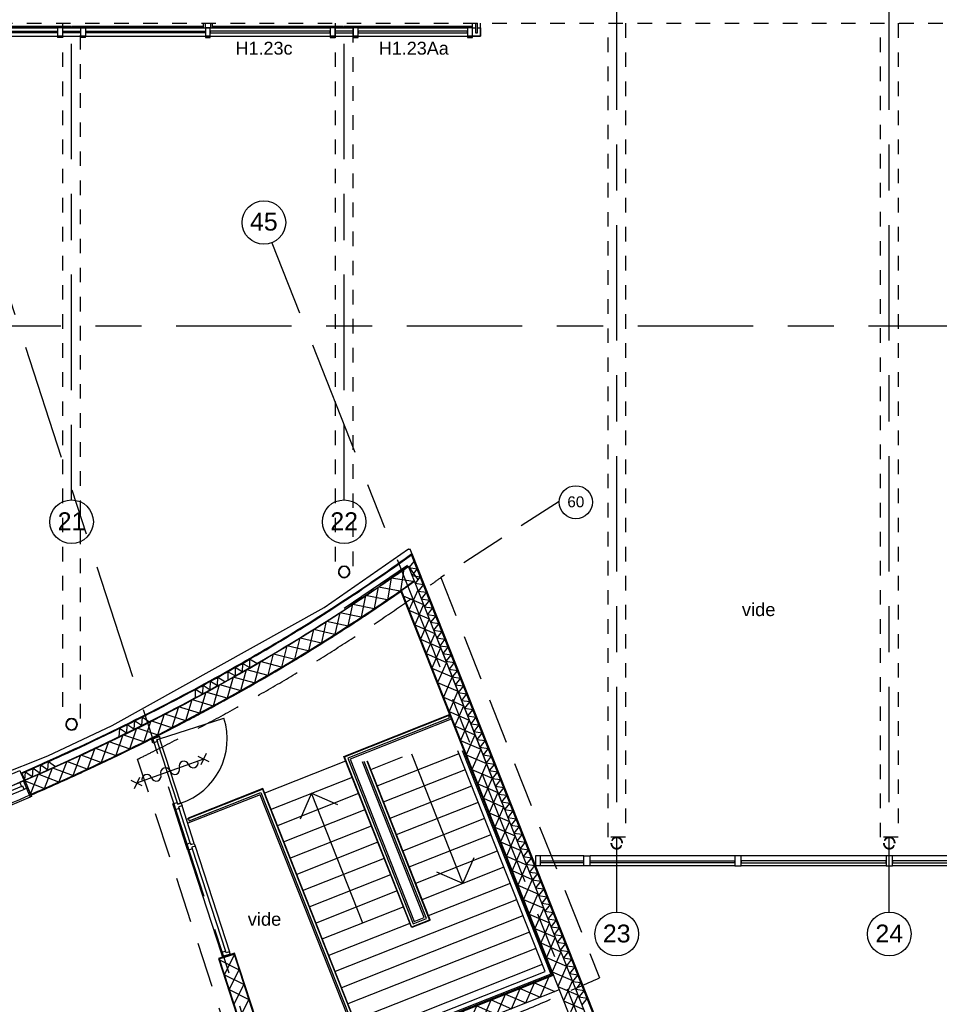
# Model space of a CAD drawing. Header units: millimetres. Extents: x -5940 to 121280, y -35718 to 26615.
# Tile 31 of 52: x 74286 to 86938, y -13593 to -50. Entities that reach past the tile are written whole.
import ezdxf

# ---------------------------------------------------------------- set-up
doc = ezdxf.new("R2010")
doc.units = ezdxf.units.MM
doc.header["$LTSCALE"] = 100
for name, pattern in [('Center', [31.75, 6.35, -4.7625, 15.875, -4.7625]), ('Hidden', [4, 2, -2]), ('IMPORT-B0701', [9.375, 6.25, -3.125]), ('IMPORT-B0701 _3_', [93.75, 62.5, -31.25])]:
    doc.linetypes.add(name, pattern=pattern)
for name, color, linetype in [('AL18----_BRANDSCHEIDING', 1, 'Continuous'), ('AL21----_BUITENWAND', 3, 'Continuous'), ('AL22----_BINNENWAND', 2, 'Continuous'), ('AL24----_TRAPPEN', 1, 'Continuous'), ('AL28----_CONSTRUCTIES', 4, 'Continuous'), ('AL31----_BUITENKOZIJN', 1, 'Continuous'), ('AL32----_BINNENKOZIJN', 1, 'Continuous'), ('AL32----_BINNENKOZIJN_MERKCODE', 1, 'Continuous'), ('BL$7----_DOORSNEDE', 8, 'Continuous'), ('BL$7----_STRAMIEN', 8, 'Continuous'), ('BL$8----_ALGEMENE TEKST', 2, 'Continuous')]:
    doc.layers.add(name, color=color, linetype=linetype)
doc.styles.add('Arial', font='arial.ttf', dxfattribs={"height": 150})
doc.styles.add('Arial_2', font='arial.ttf', dxfattribs={"height": 245.883234})
doc.styles.add('Arial_3', font='arial.ttf', dxfattribs={"height": 177.035928})
doc.styles.get("Standard").update_dxf_attribs({"font": 'arial.ttf'})

# ---------------------------------------------------------------- blocks, each defined once
blk = doc.blocks.new('Rectangular Mullion - 31_CWM_067x139-9016165-_--_101 1e verdieping')
at = {"color": 0, "linetype": 'ByBlock', "lineweight": -2}
for p, q in [((-67, 0), (-2, 0)), ((-67, 0), (-67, -139)), ((0, -139), (0, -4)), ((-67, -139), (0, -139))]:
    blk.add_line(p, q, dxfattribs=at)
blk = doc.blocks.new('System Panel - 31_CWP_glas_2-9339431-_--_101 1e verdieping')
at = {"color": 0, "linetype": 'ByBlock', "lineweight": -2}
for p, q in [((-298, 69), (298, 69)), ((-298, 45), (-298, 69)), ((298, 45), (-298, 45)), ((298, 45), (298, 69))]:
    blk.add_line(p, q, dxfattribs=at)
blk = doc.blocks.new('Rectangular Mullion - 31_CWM_067x139-9339429-_--_101 1e verdieping')
at = {"color": 0, "linetype": 'ByBlock', "lineweight": -2}
for p, q in [((85200, 20163), (84605, 20163)), ((85200, 20024), (84605, 20024))]:
    blk.add_line(p, q, dxfattribs=at)
blk = doc.blocks.new('System Panel - 31_CWP_glas_2-9339405-_--_101 1e verdieping')
at = {"color": 0, "linetype": 'ByBlock', "lineweight": -2}
for p, q in [((996, 69), (-996, 69)), ((-996, 69), (-996, 45)), ((-996, 45), (996, 45)), ((996, 45), (996, 69))]:
    blk.add_line(p, q, dxfattribs=at)
blk = doc.blocks.new('Rectangular Mullion - 31_CWM_067x139-9339403-_--_101 1e verdieping')
at = {"color": 0, "linetype": 'ByBlock', "lineweight": -2}
for p, q in [((91440, 20163), (89448, 20163)), ((91440, 20024), (89448, 20024))]:
    blk.add_line(p, q, dxfattribs=at)
blk = doc.blocks.new('Rectangular Mullion - 31_CWM_088x139-9016162-_--_101 1e verdieping')
at = {"color": 0, "linetype": 'ByBlock', "lineweight": -2}
for p, q in [((-44, 0), (44, 0)), ((-44, -139), (-44, 0)), ((44, 0), (44, -139)), ((44, -139), (-44, -139))]:
    blk.add_line(p, q, dxfattribs=at)
blk = doc.blocks.new('System Panel - 31_CWP_glas_2-8988441-_--_101 1e verdieping')
at = {"color": 0, "linetype": 'ByBlock', "lineweight": -2}
for p, q in [((752.5, -45), (-752.5, -45)), ((-752.5, -45), (-752.5, -69)), ((-752.5, -69), (752.5, -69)), ((752.5, -69), (752.5, -45))]:
    blk.add_line(p, q, dxfattribs=at)
blk = doc.blocks.new('Rectangular Mullion - 32-67x114-8557153-_--_101 1e verdieping')
at = {"color": 0, "linetype": 'ByBlock', "lineweight": -2}
for p, q in [((82096, 31553), (83601, 31553)), ((82096, 31439), (83601, 31439))]:
    blk.add_line(p, q, dxfattribs=at)
blk = doc.blocks.new('System Panel - 31_CWP_glas_2-V80-_--_101 1e verdieping')
at = {"color": 0, "linetype": 'ByBlock', "lineweight": -2}
for p, q in [((-996, 69), (996, 69)), ((-996, 45), (-996, 69)), ((996, 45), (-996, 45)), ((996, 45), (996, 69))]:
    blk.add_line(p, q, dxfattribs=at)
blk = doc.blocks.new('Rectangular Mullion - 31_CWM_088x139-V81-_--_101 1e verdieping')
at = {"color": 0, "linetype": 'ByBlock', "lineweight": -2}
for p, q in [((44, 0), (-44, 0)), ((-44, 0), (-44, -139)), ((44, 0), (44, -139)), ((-44, -139), (44, -139))]:
    blk.add_line(p, q, dxfattribs=at)
blk = doc.blocks.new('NLRS_28_SC_TLB_kolom vierkant hout_generiek_ISR - 32-lat-8668969-_--_101 1e verdieping')
at = {"linetype": 'ByBlock', "lineweight": -2}
blk.add_hatch(color=0, dxfattribs=at).paths.add_polyline_path([(11, 34), (-11, 34), (-11, -34), (11, -34)], flags=0)
at = {"color": 0, "linetype": 'ByBlock', "lineweight": -2}
for p, q in [((11, 34), (-11, 34)), ((-11, 34), (-11, -34)), ((11, -34), (11, 34)), ((-11, -34), (11, -34))]:
    blk.add_line(p, q, dxfattribs=at)
blk = doc.blocks.new('System Panel - 31_CWP_glas_2-V175-_--_101 1e verdieping')
at = {"color": 0, "linetype": 'ByBlock', "lineweight": -2}
for p, q in [((125, -45), (-125, -45)), ((-125, -45), (-125, -69)), ((-125, -69), (125, -69)), ((125, -69), (125, -45))]:
    blk.add_line(p, q, dxfattribs=at)
blk = doc.blocks.new('Rectangular Mullion - 32-67x114-8557676-_--_101 1e verdieping')
at = {"color": 0, "linetype": 'ByBlock', "lineweight": -2}
for p, q in [((33029, 31553), (33279, 31553)), ((33029, 31439), (33279, 31439))]:
    blk.add_line(p, q, dxfattribs=at)
blk = doc.blocks.new('System Panel - 31_CWP_glas_2-8985962-_--_101 1e verdieping')
at = {"color": 0, "linetype": 'ByBlock', "lineweight": -2}
for p, q in [((-125, -45), (125, -45)), ((-125, -69), (-125, -45)), ((125, -69), (-125, -69)), ((125, -69), (125, -45))]:
    blk.add_line(p, q, dxfattribs=at)
blk = doc.blocks.new('System Panel - 31_CWP_glas_2-9370757-_--_101 1e verdieping')
at = {"color": 0, "linetype": 'ByBlock', "lineweight": -2}
for p, q in [((-824.75, -45), (824.75, -45)), ((-824.75, -69), (-824.75, -45)), ((824.75, -69), (-824.75, -69)), ((824.75, -69), (824.75, -45))]:
    blk.add_line(p, q, dxfattribs=at)
blk = doc.blocks.new('Rectangular Mullion - 32-67x114-8557075-_--_101 1e verdieping')
at = {"color": 0, "linetype": 'ByBlock', "lineweight": -2}
for p, q in [((38813, 31553), (40462, 31553)), ((38813, 31439), (40462, 31439))]:
    blk.add_line(p, q, dxfattribs=at)
blk = doc.blocks.new('Rectangular Mullion - 32-67x114-9370759-_--_101 1e verdieping')
at = {"color": 0, "linetype": 'ByBlock', "lineweight": -2}
for p, q in [((0, 114), (-67, 114)), ((-67, 114), (-67, 0)), ((-67, 0), (0, 0)), ((0, 114), (0, 0))]:
    blk.add_line(p, q, dxfattribs=at)
blk = doc.blocks.new('NLRS_28_SC_TLB_kolom vierkant hout_generiek_ISR - 32-lat-9370788-_--_101 1e verdieping')
at = {"linetype": 'ByBlock', "lineweight": -2}
blk.add_hatch(color=0, dxfattribs=at).paths.add_polyline_path([(11, 34), (-11, 34), (-11, -33), (11, -33)], flags=0)
at = {"color": 0, "linetype": 'ByBlock', "lineweight": -2}
for p, q in [((11, 34), (-11, 34)), ((-11, 34), (-11, -33)), ((11, 34), (11, -33)), ((-11, -33), (11, -33))]:
    blk.add_line(p, q, dxfattribs=at)
blk = doc.blocks.new('System Panel - 31_CWP_glas_2-V189-_--_101 1e verdieping')
at = {"color": 0, "linetype": 'ByBlock', "lineweight": -2}
for p, q in [((824.75, -45), (-824.75, -45)), ((-824.75, -45), (-824.75, -69)), ((-824.75, -69), (824.75, -69)), ((824.75, -69), (824.75, -45))]:
    blk.add_line(p, q, dxfattribs=at)
blk = doc.blocks.new('Rectangular Mullion - 32-67x114-V192-_--_101 1e verdieping')
at = {"color": 0, "linetype": 'ByBlock', "lineweight": -2}
for p, q in [((80063, 31439), (81712, 31439)), ((80092, 31553), (81712, 31553))]:
    blk.add_line(p, q, dxfattribs=at)
blk = doc.blocks.new('Rectangular Mullion - 32-67x114-9370758-_--_101 1e verdieping')
at = {"color": 0, "linetype": 'ByBlock', "lineweight": -2}
for p, q in [((0, 114), (-67, 114)), ((-67, 114), (-67, 0)), ((-67, 0), (0, 0)), ((0, 114), (0, 0))]:
    blk.add_line(p, q, dxfattribs=at)
blk = doc.blocks.new('Rectangular Mullion - 32-67x114-V194-_--_101 1e verdieping')
at = {"color": 0, "linetype": 'ByBlock', "lineweight": -2}
for p, q in [((78346, 31553), (79967, 31553)), ((78346, 31439), (79996, 31439))]:
    blk.add_line(p, q, dxfattribs=at)
blk = doc.blocks.new('Rectangular Mullion - 32-67x114-V190-_--_101 1e verdieping')
at = {"color": 0, "linetype": 'ByBlock', "lineweight": -2}
for p, q in [((-33.5, 114), (33.5, 114)), ((-33.5, 0), (-33.5, 114)), ((33.5, 0), (-33.5, 0)), ((33.5, 114), (33.5, 0))]:
    blk.add_line(p, q, dxfattribs=at)
blk = doc.blocks.new('NLRS_28_SC_TLB_kolom vierkant hout_generiek_ISR - 32-lat-V191-_--_101 1e verdieping')
at = {"linetype": 'ByBlock', "lineweight": -2}
blk.add_hatch(color=0, dxfattribs=at).paths.add_polyline_path([(11, 34), (-11, 34), (-11, -34), (11, -34)], flags=0)
at = {"color": 0, "linetype": 'ByBlock', "lineweight": -2}
for p, q in [((11, 34), (-11, 34)), ((-11, 34), (-11, -34)), ((11, -34), (11, 34)), ((-11, -34), (11, -34))]:
    blk.add_line(p, q, dxfattribs=at)
blk = doc.blocks.new('Curtain Panel3 - Curtain Panel-8998549-_--_101 1e verdieping')
at = {"color": 0, "linetype": 'ByBlock', "lineweight": -2}
for p, q in [((83713, 31614), (83713, 31484)), ((83737, 31484), (83737, 31614)), ((83713, 31484), (83737, 31484))]:
    blk.add_line(p, q, dxfattribs=at)
blk = doc.blocks.new('Rectangular Mullion - 32-67x114-V200-_--_101 1e verdieping')
at = {"color": 0, "linetype": 'ByBlock', "lineweight": -2}
for p, q in [((83668, 31553), (83668, 31614)), ((83782, 31439), (83782, 31614)), ((83782, 31439), (83668, 31439))]:
    blk.add_line(p, q, dxfattribs=at)
blk = doc.blocks.new('Rectangular Mullion - 32-67x114-8998599-_--_101 1e verdieping')
at = {"color": 0, "linetype": 'ByBlock', "lineweight": -2}
for p, q in [((83668, 31553), (83713, 31553)), ((83668, 31439), (83782, 31439)), ((83737, 31553), (83782, 31553)), ((83782, 31553), (83782, 31439))]:
    blk.add_line(p, q, dxfattribs=at)
blk = doc.blocks.new('28_GdV_staal_buis_kolom - B160x6_3-9615383-_--_101 1e verdieping')
at = {"linetype": 'ByBlock', "lineweight": -2}
h = blk.add_hatch(dxfattribs=at)
h.set_pattern_fill('FP_106', color=0, style=0, pattern_type=2)
h.set_pattern_definition([(225, (81904.06, 24068.63), (106.06602, -106.06602), [])])
h.paths.add_polyline_path([(0, 80), (-31, 74), (-57, 57), (-74, 31), (-80, 0), (-74, -31), (-57, -57), (-31, -74), (0, -80), (31, -74), (57, -57), (74, -31), (80, 0), (74, 31), (57, 57), (31, 74)], flags=0)
h.paths.add_polyline_path([(0, 74), (28, 68), (52, 52), (68, 28), (74, 0), (68, -28), (52, -52), (28, -68), (0, -74), (-28, -68), (-52, -52), (-68, -28), (-74, 0), (-68, 28), (-52, 52), (-28, 68)], flags=0)
at = {"color": 0, "linetype": 'ByBlock', "lineweight": -2}
for radius, start, end in [(80, 360, 180), (80, 180, 360), (73.7, 0, 180), (73.7, 180, 0)]:
    blk.add_arc((0, 0), radius, start, end, dxfattribs=at)
blk = doc.blocks.new('28_GdV_staal_buis_kolom - B160x6_3-V255-_--_101 1e verdieping')
at = {"linetype": 'ByBlock', "lineweight": -2}
h = blk.add_hatch(dxfattribs=at)
h.set_pattern_fill('FP_107', color=0, style=0, pattern_type=2)
h.set_pattern_definition([(225, (78154.06, 21971.82), (106.06602, -106.06602), [])])
h.paths.add_polyline_path([(0, 80), (-31, 74), (-57, 57), (-74, 31), (-80, 0), (-74, -31), (-57, -57), (-31, -74), (0, -80), (31, -74), (57, -57), (74, -31), (80, 0), (74, 31), (57, 57), (31, 74)], flags=0)
h.paths.add_polyline_path([(0, 74), (28, 68), (52, 52), (69, 26), (74, 0), (68, -28), (52, -52), (28, -68), (0, -74), (-28, -68), (-52, -52), (-68, -28), (-74, 0), (-68, 28), (-52, 52), (-28, 68)], flags=0)
at = {"color": 0, "linetype": 'ByBlock', "lineweight": -2}
for radius, start, end in [(80, 360, 180), (80, 180, 360), (73.7, 0, 180), (73.7, 180, 0)]:
    blk.add_arc((0, 0), radius, start, end, dxfattribs=at)
blk = doc.blocks.new('28_GdV_staal_UNP_balk - UNP200-V262-_--_101 1e verdieping')
at = {"color": 0, "linetype": 'ByBlock', "lineweight": -2}
for p, q in [((1870, 20.1), (-1750, 20.1)), ((-1750, 11.6), (1870, 11.6)), ((1870, 20.1), (1870, 4.1)), ((-1750, -54.9), (-1745, -54.9))]:
    blk.add_line(p, q, dxfattribs=at)
blk = doc.blocks.new('28_GdV_staal_UNP_balk - UNP200-V263-_--_101 1e verdieping')
at = {"color": 0, "linetype": 'ByBlock', "lineweight": -2}
for p, q in [((-1870, 4.1), (-1870, 20.1)), ((-57.5, 20.1), (-1870, 20.1)), ((-1870, 11.6), (-57.5, 11.6)), ((1870, 20.1), (67.5, 20.1)), ((67.5, 11.6), (1870, 11.6)), ((1870, 20.1), (1870, 4.1))]:
    blk.add_line(p, q, dxfattribs=at)
blk = doc.blocks.new('28_GdV_staal_UNP_balk - UNP200-9609277-_--_101 1e verdieping')
at = {"color": 0, "linetype": 'ByBlock', "lineweight": -2}
for p, q in [((-912, 4), (-912, 20)), ((853, 20), (-912, 20)), ((-912, 12), (853, 12))]:
    blk.add_line(p, q, dxfattribs=at)
blk = doc.blocks.new('Grid - r_3_0mm-7309776-_--_101 1e verdieping')
at = {"color": 0, "linetype": 'ByBlock', "lineweight": -2}
blk.add_circle((0, 0), 3, dxfattribs=at)

msp = doc.modelspace()

# ---------------------------------------------------------------- linework, layer by layer
at = {"layer": 'AL18----_BRANDSCHEIDING', "linetype": 'IMPORT-B0701'}
msp.add_line((77519.9, -15129.8), (75908.1, -10221.6), dxfattribs=at)
at = {"layer": 'AL18----_BRANDSCHEIDING', "linetype": 'IMPORT-B0701', "flags": 128}
msp.add_lwpolyline([(81710.1, -6676.3), (80079, -7723.1), (82264, -13228.5)], dxfattribs=at)
at = {"layer": 'AL18----_BRANDSCHEIDING'}
msp.add_circle((81937.3, -6687), 227.5, dxfattribs=at)
at = {"layer": 'AL18----_BRANDSCHEIDING', "linetype": 'IMPORT-B0701'}
msp.add_arc((52997.8, 52929.7), 72342.5, 289.814248, 293.863001, dxfattribs=at)
msp.add_open_spline([(75908.1, -10221.6), (75969.1, -10191.7), (76029.8, -10161.7), (76440.6, -9957), (76783.9, -9777.9), (77456, -9410.6), (77784.7, -9222.5), (78426.9, -8837.6), (78740.4, -8640.9), (79351.4, -8239.2), (79649, -8034.3), (79985.4, -7791.4), (80032.3, -7757.3), (80079, -7723.1)], degree=3, knots=[2.27979552, 2.27979552, 2.27979552, 2.27979552, 2.28775392, 2.28775392, 2.33379671, 2.33379671, 2.3798395, 2.3798395, 2.42588229, 2.42588229, 2.47192508, 2.47192508, 2.47942675, 2.47942675, 2.47942675, 2.47942675], dxfattribs=at)
at = {"layer": 'AL21----_BUITENWAND'}
for p, q in [((79739.7, -7538.8), (79658.4, -7333.5)), ((79682.2, -7393.6), (85890, -23073.3)), ((79631.8, -7565.4), (79713, -7770.4)), ((79712.2, -7496.5), (79640.5, -7587)), ((79723, -7491.2), (79711.9, -7495.6)), ((79713, -7770.4), (80921.4, -10822.2)), ((79533.1, -7897.3), (85549.2, -23092.2)), ((80037.7, -8590.3), (85748.2, -23013.5))]:
    msp.add_line(p, q, dxfattribs=at)
at = {"layer": 'AL21----_BUITENWAND', "flags": 128}
for points in [[(85072.9, -22157.4), (85493.3, -23222.4), (85877, -23067.7), (79677.6, -7409.2)], [(79640.5, -7587), (79754.7, -7603.9), (79683, -7694.4), (79797.2, -7711.2), (79725.5, -7801.7), (79839.7, -7818.6), (79768, -7909.1), (79882.2, -7926), (79810.5, -8016.5), (79924.7, -8033.3), (79853, -8123.8), (79967.2, -8140.7), (79895.5, -8231.2), (80009.7, -8248), (79938, -8338.5), (80052.2, -8355.4), (79980.5, -8445.9), (80094.7, -8462.8), (80023, -8553.3), (80137.2, -8570.1), (80065.5, -8660.6), (80179.8, -8677.5), (80108, -8768), (80222.3, -8784.9), (80150.5, -8875.3), (80264.8, -8892.2), (80193, -8982.7), (80307.3, -8999.6), (80235.5, -9090.1), (80349.8, -9106.9), (80278, -9197.4), (80392.3, -9214.3), (80320.6, -9304.8), (80434.8, -9321.7), (80363.1, -9412.2), (80477.3, -9429), (80405.6, -9519.5), (80519.8, -9536.4), (80448.1, -9626.9), (80562.3, -9643.7), (80490.6, -9734.2), (80604.8, -9751.1), (80533.1, -9841.6), (80647.3, -9858.5), (80575.6, -9949), (80689.8, -9965.8), (80618.1, -10056.3), (80732.3, -10073.2), (80660.6, -10163.7), (80774.8, -10180.6), (80703.1, -10271.1), (80817.3, -10287.9), (80745.6, -10378.4), (80859.8, -10395.3), (80788.1, -10485.8), (80902.4, -10502.6), (80830.6, -10593.1), (80944.9, -10610), (80873.1, -10700.5), (80987.4, -10717.4), (80915.6, -10807.9), (81029.9, -10824.7), (80958.1, -10915.2), (81072.4, -10932.1), (81000.7, -11022.6), (81114.9, -11039.5), (81043.2, -11129.9), (81157.4, -11146.8), (81085.7, -11237.3), (81199.9, -11254.2), (81128.2, -11344.7), (81242.4, -11361.5), (81170.7, -11452), (81284.9, -11468.9), (81213.2, -11559.4), (81327.4, -11576.3), (81255.7, -11666.8), (81369.9, -11683.6), (81298.2, -11774.1), (81412.4, -11791), (81340.7, -11881.5), (81454.9, -11898.3), (81383.2, -11988.8), (81497.4, -12005.7), (81425.7, -12096.2), (81539.9, -12113.1), (81468.2, -12203.6), (81582.4, -12220.4), (81510.7, -12310.9), (81625, -12327.8), (81553.2, -12418.3), (81667.5, -12435.2), (81595.7, -12525.6), (81710, -12542.5), (81638.2, -12633), (81752.5, -12649.9), (81680.7, -12740.4), (81795, -12757.2), (81723.3, -12847.7), (81837.5, -12864.6), (81765.8, -12955.1), (81880, -12972), (81808.3, -13062.5), (81922.5, -13079.3), (81850.8, -13169.8), (81965, -13186.7), (81893.3, -13277.2), (82007.5, -13294.1), (81935.8, -13384.5), (82050, -13401.4), (81978.3, -13491.9), (82092.5, -13508.8), (82020.8, -13599.3)], [(79563.3, -7973.6), (79841.1, -8093.8), (79720.9, -8371.6), (79998.6, -8491.8), (79878.4, -8769.5), (80156.2, -8889.7), (80036, -9167.5), (80313.8, -9287.7), (80193.6, -9565.4), (80471.3, -9685.6), (80351.1, -9963.4), (80628.9, -10083.5), (80508.7, -10361.3), (80786.4, -10481.5), (80666.2, -10759.2), (80944, -10879.4), (80823.8, -11157.2), (81101.5, -11277.4), (80981.3, -11555.1), (81259.1, -11675.3), (81138.9, -11953.1), (81416.7, -12073.3), (81296.5, -12351), (81574.2, -12471.2), (81454, -12749), (81731.8, -12869.2), (81611.6, -13146.9), (81889.3, -13267.1), (81769.1, -13544.9), (82046.9, -13665)], [(79762.3, -7894.9), (79642.1, -8172.6), (79919.8, -8292.8), (79799.7, -8570.5), (80077.4, -8690.7), (79957.2, -8968.5), (80235, -9088.7), (80114.8, -9366.4), (80392.5, -9486.6), (80272.3, -9764.4), (80550.1, -9884.6), (80429.9, -10162.3), (80707.6, -10282.5), (80587.5, -10560.3), (80865.2, -10680.5), (80745, -10958.2), (81022.8, -11078.4), (80902.6, -11356.2), (81180.3, -11476.3), (81060.1, -11754.1), (81337.9, -11874.3), (81217.7, -12152), (81495.4, -12272.2), (81375.2, -12550), (81653, -12670.2), (81532.8, -12947.9), (81810.5, -13068.1), (81690.4, -13345.9), (81968.1, -13466.1), (81847.9, -13743.8)], [(81058.9, -11751.9), (80980.4, -11552.8), (81059.2, -11751.7)]]:
    msp.add_lwpolyline(points, dxfattribs=at)
at = {"layer": 'AL22----_BINNENWAND'}
for p, q in [((76812.5, -100), (76812.5, -161)), ((76837.5, -100), (76837.5, -161)), ((76912.5, -100), (76912.5, -161)), ((76937.5, -161), (76937.5, -100)), ((76812.5, -161), (76837.5, -161)), ((76837.5, -161), (76912.5, -161)), ((76912.5, -161), (76937.5, -161)), ((78475.1, -8132.9), (79634, -7325.9)), ((79634, -7325.9), (79639.7, -7334.1)), ((79639.7, -7334.1), (79658.4, -7333.5)), ((78750, -8146.2), (79623.4, -7553.9)), ((79634.1, -7570.8), (79758.6, -7744.9)), ((79572.4, -7605.2), (79523.9, -7903.9)), ((79084, -7946.3), (79003.5, -8000.3)), ((79164.1, -7892), (79084, -7946.3)), ((78922.6, -8054.2), (78841.3, -8107.9)), ((79003.5, -8000.3), (78922.6, -8054.2)), ((75559.9, -9759.2), (78475.1, -8132.9)), ((78388.4, -8401), (78702.3, -8200.6)), ((74672.1, -10174), (75559.9, -9759.2)), ((71786.6, -11319.4), (74672.1, -10174)), ((74302.5, -10411.9), (74346.3, -10512.8)), ((74315.6, -10417.1), (74355.4, -10508.8)), ((74346.3, -10512.8), (74628.1, -10623.1)), ((74819.6, -10542.3), (74951.7, -10483.6)), ((77031.8, -12968.7), (77235.3, -12902.6)), ((77621.2, -14780.8), (77031.8, -12968.7)), ((77035.7, -12982.5), (77306.1, -13118.5)), ((77102.9, -13185.6), (77238.9, -12915.3)), ((77235.3, -12902.6), (77820.5, -14701.9)), ((77169, -13389.2), (77305, -13118.8)), ((77101.8, -13186), (77372.2, -13322)), ((77820.5, -14701.9), (81630.1, -13193.6)), ((77168, -13389.5), (77438.3, -13525.5)), ((77235.1, -13592.7), (77371.1, -13322.3))]:
    msp.add_line(p, q, dxfattribs=at)
at = {"layer": 'AL22----_BINNENWAND', "flags": 128}
for points in [[(79165.8, -8149.1), (79222.7, -7851.9), (79520.4, -7906.4)], [(79697.5, -7778.8), (79398.8, -7730.3), (79344.3, -8028)], [(79528.4, -7912.7), (81617.1, -13188), (77826.8, -14688.7), (77241.7, -12890), (77184.7, -12908.5)], [(79342.9, -8028.9), (79045.6, -7972.1), (78986, -8268.8)], [(78805.6, -8386.8), (78867.4, -8090.6), (79164.1, -8150.3)], [(78984.6, -8269.7), (78688.4, -8207.8), (78623.7, -8503.4)], [(78441.5, -8618.5), (78508.2, -8323.3), (78803.9, -8387.9)], [(78622.4, -8504.3), (78327.3, -8437.5), (78257.8, -8732)], [(78256.5, -8732.8), (77962.5, -8661.2), (77888.4, -8954.7)], [(78073.7, -8844.1), (78145.3, -8550), (78439.8, -8619.5)], [(77702.6, -9063.8), (77778.7, -8770.9), (78072.1, -8845)], [(77549.7, -8905), (77450.1, -8846.6), (77449.3, -8962.1), (77349.7, -8903.7), (77348.9, -9019.1), (77249.3, -8960.7), (77248.5, -9076.2), (77148.9, -9017.7), (77148.1, -9133.2)], [(77887.1, -8955.4), (77594.2, -8879.3), (77515.5, -9171.5)], [(77328.2, -9277.7), (77408.7, -8986.1), (77701, -9064.7)], [(76704, -9376), (76706.8, -9260.5), (76805.4, -9320.7), (76808.2, -9205.2), (76906.7, -9265.3), (76909.5, -9149.9), (77008.1, -9210), (77010.9, -9094.6), (77109.5, -9154.7)], [(76950.8, -9486), (77035.6, -9195.6), (77326.6, -9278.6)], [(77514.3, -9172.2), (77222.6, -9091.6), (77139.6, -9382.6)], [(77138.5, -9383.2), (76848, -9298.3), (76760.6, -9588.1)], [(77093.7, -9414.7), (77239.8, -9333.5), (77286, -9307.5)], [(76570.5, -9688.7), (76659.4, -9399.5), (76949.2, -9486.8)], [(76187.2, -9886), (76280.5, -9598.1), (76569, -9689.4)], [(76759.6, -9588.6), (76470.4, -9499.5), (76379.1, -9788)], [(76065.1, -9707.9), (75969, -9643.9), (75961.6, -9759.2), (75865.5, -9695.2), (75858.2, -9810.5), (75762.1, -9746.5), (75754.7, -9861.7), (75658.6, -9797.8), (75651.3, -9913)], [(76377.8, -9788.7), (76089.9, -9695.4), (75994.6, -9982.6)], [(75993.3, -9983.3), (75706.7, -9886), (75607.5, -10171.9)], [(75801.3, -10078), (75898.6, -9791.4), (76185.9, -9886.7)], [(76060, -9958.5), (76285.5, -9844.5), (76371.9, -9800.1)], [(75413, -10264.6), (75514.1, -9979.4), (75800, -10078.6)], [(75606.2, -10172.6), (75320.9, -10071.4), (75217.9, -10356)], [(75512.1, -10225.4), (75801.3, -10086.3), (75858.9, -10058.2)], [(74355.1, -10508.5), (74367.6, -10393.7), (74460.8, -10461.9), (74473.2, -10347.1), (74566.4, -10415.3), (74578.8, -10300.5), (74672, -10368.6), (74684.5, -10253.8), (74777.7, -10322)], [(75216.7, -10356.6), (74932.8, -10251.8), (74826.1, -10535)], [(75022.3, -10446.1), (75127.1, -10162.2), (75411.7, -10265.2)], [(74824.8, -10535.5), (74542.3, -10427), (74432, -10708.9)], [(74629.3, -10622.6), (74737.8, -10340), (75021, -10446.7)], [(75008.1, -10458.2), (75312.6, -10319), (75341.4, -10305.6)], [(77076.2, -12943.8), (77019.2, -12962.3), (77738.7, -15174.8)], [(77031.8, -12968.7), (77235.3, -12902.6), (77820.5, -14701.9), (81630.1, -13193.6)], [(77235.3, -12902.6), (77031.8, -12968.7), (77745.1, -15162.2), (77948.6, -15096), (77886.8, -14905.8), (79656.9, -14205), (80219.1, -15935.5)], [(79976.4, -13848.3), (80254.2, -13968.5), (80374.4, -13690.8), (80652.1, -13811), (80772.3, -13533.2), (81050.1, -13653.4), (81170.3, -13375.7), (81448, -13495.8), (81568.2, -13218.1)], [(81708.8, -13392.6), (79856.2, -14126.1), (80420.7, -15863.2)], [(80055.2, -14047.3), (80175.4, -13769.5), (80453.2, -13889.7), (80573.3, -13612), (80851.1, -13732.2), (80971.3, -13454.4), (81249, -13574.6), (81369.2, -13296.9), (81647, -13417.1)], [(77437.3, -13525.9), (77301.3, -13796.2), (77571.6, -13932.2)]]:
    msp.add_lwpolyline(points, dxfattribs=at)
at = {"layer": 'AL22----_BINNENWAND'}
for radius, start, end in [(28372.3, 304.7779, 305.22216), (28372.3, 293.82824, 304.7779), (28586.3, 304.6775, 305.11824), (28586.3, 293.82891, 304.6775)]:
    msp.add_arc((63270.4, 15607.1), radius, start, end, dxfattribs=at)
for points, knots in [([(74302.5, -10411.9), (74521.8, -10316.8), (74738.8, -10219.9), (75368.6, -9930.6), (75774.7, -9733.6), (76567.8, -9327.5), (76954.7, -9118.4), (77690.6, -8698.8), (78040.6, -8488.8), (78726.4, -8055.5), (79062, -7832.2), (79486.4, -7534.3), (79584.8, -7464.2), (79682.2, -7393.6)], [2.22004537, 2.22004537, 2.22004537, 2.22004537, 2.24775233, 2.24775233, 2.30136456, 2.30136456, 2.35497679, 2.35497679, 2.40610352, 2.40610352, 2.45803734, 2.45803734, 2.47391159, 2.47391159, 2.47391159, 2.47391159]), ([(74315.6, -10417.1), (74557.4, -10312.1), (74796.4, -10205), (75510.4, -9874.9), (75976.3, -9645.5), (76809, -9209.1), (77179.7, -9004.5), (77901.7, -8584.7), (78253.1, -8369.5), (78967.8, -7908.5), (79329, -7661.6), (79677.6, -7409.2)], [2.2204316, 2.2204316, 2.2204316, 2.2204316, 2.25097721, 2.25097721, 2.31284088, 2.31284088, 2.36471726, 2.36471726, 2.41659364, 2.41659364, 2.47334548, 2.47334548, 2.47334548, 2.47334548]), ([(74346.3, -10512.8), (74622.5, -10393), (74895.1, -10270.4), (75584.9, -9948.9), (75996.6, -9746.2), (76799.9, -9328.1), (77191.6, -9112.9), (77953.6, -8670.6), (78324.1, -8443.5), (78945.6, -8041.1), (79202, -7868.4), (79631.8, -7565.4)], [2.22004536, 2.22004536, 2.22004536, 2.22004536, 2.2548294, 2.2548294, 2.30933571, 2.30933571, 2.36384203, 2.36384203, 2.41834835, 2.41834835, 2.45813819, 2.45813819, 2.45813819, 2.45813819]), ([(74436.7, -10706.9), (74704.8, -10590.5), (74969.5, -10471.6), (75668.7, -10146.4), (76096.8, -9935.5), (76931.8, -9500.4), (77338.6, -9276.1), (78129.6, -8814.6), (78513.8, -8577.5), (79106, -8190.7), (79321.7, -8045), (79713, -7770.4)], [2.22026622, 2.22026622, 2.22026622, 2.22026622, 2.25381989, 2.25381989, 2.31011203, 2.31011203, 2.36640416, 2.36640416, 2.42269629, 2.42269629, 2.45593669, 2.45593669, 2.45593669, 2.45593669]), ([(74440.6, -10716.1), (74685.3, -10609.9), (74927.2, -10501.5), (75588.5, -10195.8), (76001.7, -9994), (76808.4, -9577.8), (77202, -9363.5), (77968.4, -8922.8), (78341.3, -8696.5), (78985, -8284), (79260.1, -8100), (79528.4, -7912.8)], [2.22026231, 2.22026231, 2.22026231, 2.22026231, 2.25088085, 2.25088085, 2.30500607, 2.30500607, 2.35913128, 2.35913128, 2.4132565, 2.4132565, 2.45539177, 2.45539177, 2.45539177, 2.45539177]), ([(76554.8, -9696.9), (76795.1, -9571.1), (77023.4, -9447.7), (77583.2, -9135.7), (77910.4, -8944.6), (78549.1, -8553.9), (78860.5, -8354.2), (79186.4, -8135.2), (79209.2, -8119.8), (79240.1, -8098.9)], [2.31232016, 2.31232016, 2.31232016, 2.31232016, 2.34362096, 2.34362096, 2.39020865, 2.39020865, 2.43679635, 2.43679635, 2.44029594, 2.44029594, 2.44029594, 2.44029594]), ([(76559.4, -9705.7), (76641, -9663), (76721.3, -9620.5), (76959, -9493.5), (77113.2, -9409.2), (77418.8, -9238.7), (77570, -9152.5), (78018.7, -8891.2), (78311.5, -8713.3), (78611.4, -8523.1), (78625.4, -8514.3), (78667.1, -8487.7), (78694.8, -8470), (78777.9, -8416.7), (78833, -8381), (78898.3, -8338.4), (78908.7, -8331.6), (78939.8, -8311.2), (78960.5, -8297.5), (79022.6, -8256.6), (79063.9, -8229.2), (79110.4, -8198.2), (79115.8, -8194.6), (79132, -8183.7), (79142.8, -8176.5), (79159, -8165.6), (79164.5, -8162), (79181.7, -8150.4), (79193.6, -8142.4), (79218.4, -8125.6), (79231.2, -8117), (79245.7, -8107.2)], [2.31232016, 2.31232016, 2.31232016, 2.31232016, 2.32295137, 2.32295137, 2.34421379, 2.34421379, 2.3654762, 2.3654762, 2.40800104, 2.40800104, 2.41007331, 2.41007331, 2.41421785, 2.41421785, 2.42250694, 2.42250694, 2.42407922, 2.42407922, 2.42722377, 2.42722377, 2.43351289, 2.43351289, 2.43434049, 2.43434049, 2.43599568, 2.43599568, 2.43682926, 2.43682926, 2.43865132, 2.43865132, 2.44029594, 2.44029594, 2.44029594, 2.44029594]), ([(75674.7, -10150.6), (75683.2, -10146.5), (75691.7, -10142.4), (75994.3, -9995.8), (76283.6, -9850.1), (76568, -9701.2)], [2.272798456, 2.272798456, 2.272798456, 2.272798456, 2.273908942, 2.273908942, 2.312320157, 2.312320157, 2.312320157, 2.312320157])]:
    msp.add_open_spline(points, degree=3, knots=knots, dxfattribs=at)
at = {"layer": 'AL24----_TRAPPEN'}
for p, q in [((80326.6, -10145.6), (79200.1, -10591.7)), ((77648.4, -10689.7), (78774.9, -10243.7)), ((79931.1, -12438), (79065, -10250.4)), ((79934.4, -12430.5), (79071, -10249.8)), ((79549, -10195.4), (79111.7, -10368.5)), ((80414.9, -10368.8), (79288.4, -10814.8)), ((77736.8, -10912.9), (78863.3, -10466.9)), ((77825.1, -11136), (78951.6, -10690)), ((78300, -10689.9), (78145.2, -11047.7)), ((80503.3, -10591.9), (79376.8, -11038)), ((80591.6, -10815.1), (79465.1, -11261.1)), ((77913.5, -11359.2), (79040, -10913.2)), ((80680, -11038.2), (79553.5, -11484.3)), ((78001.8, -11582.3), (79128.3, -11136.3)), ((78090.2, -11805.5), (79216.7, -11359.5)), ((80768.3, -11261.4), (79641.8, -11707.4)), ((80856.7, -11484.5), (79730.2, -11930.5)), ((78178.5, -12028.6), (79305, -11582.6)), ((80381.8, -11930.7), (80536.6, -11572.9)), ((80945, -11707.7), (79818.5, -12153.7)), ((78266.9, -12251.8), (79393.4, -11805.8)), ((78355.2, -12474.9), (79481.7, -12028.9)), ((81033.4, -11930.8), (79906.9, -12376.8)), ((81121.7, -12154), (78625.7, -13142.2)), ((79625.9, -12230), (79625.9, -12230)), ((81210.1, -12377.1), (78714, -13365.4)), ((79934.4, -12430.5), (79675.2, -12533.1)), ((79931.1, -12438), (79682.7, -12536.4)), ((78531.9, -12921.2), (79658.4, -12475.2)), ((81298.4, -12600.3), (78802.4, -13588.5)), ((81386.8, -12823.4), (78890.7, -13811.7)), ((81475.1, -13046.6), (78979.1, -14034.8))]:
    msp.add_line(p, q, dxfattribs=at)
at = {"layer": 'AL24----_TRAPPEN', "flags": 128}
for points in [[(79675.2, -12533.1), (78745.3, -10184.7), (80199.9, -9608.8)], [(79682.7, -12536.4), (78752.8, -10187.9), (80183.5, -9621.5), (80196.9, -9655.4)], [(80196.9, -9655.4), (78800.1, -10208.4), (79701, -12483.7), (79881.7, -12412.2), (79027.5, -10254.7)], [(80224.2, -9669.9), (78830.7, -10221.6), (79714.2, -12453.1), (79851.1, -12398.9), (79003.2, -10257.5)], [(76579.5, -11046.1), (77626.3, -10634), (79011.9, -14133.4), (81513.3, -13143), (80311.9, -10108.6)], [(80373.7, -10101.6), (81591.2, -13176.7), (78978.2, -14211.3), (77592.6, -10711.8), (76598.1, -11103.2)], [(79675, -10145.5), (80381.8, -11930.7), (80024, -11775.8)], [(79006.8, -12475.1), (78300, -10689.9), (78657.8, -10844.7)], [(79570.1, -12252.1), (78443.6, -12698.1), (78443.6, -12698.1)]]:
    msp.add_lwpolyline(points, dxfattribs=at)
msp.add_lwpolyline([(76617.9, -11070), (77605.9, -10681.2), (79000.1, -14202.6), (79039.4, -14187.1), (77629.6, -10626.4), (76602.4, -11030.8)], close=True, dxfattribs=at)
at = {"layer": 'AL28----_CONSTRUCTIES', "linetype": 'Hidden'}
for p, q in [((22386, -100), (90114, -100)), ((74875, -100), (74875, -9662)), ((75125, -9662), (75125, -100)), ((78625, -100), (78625, -7565.2)), ((78875, -7565.2), (78875, -100)), ((82380, -11295.2), (82380, -100)), ((82620, -100), (82620, -11295.2)), ((86130, -11295), (86130, -100)), ((86370, -100), (86370, -11295)), ((82620, -11295.2), (82380, -11295.2)), ((86370, -11295), (86130, -11295))]:
    msp.add_line(p, q, dxfattribs=at)
for centre, radius, start, end in [((82500, -11374.8), 79.5, 0, 180), ((82500, -11374.8), 79.5, 180, 0), ((82500, -11374.8), 73.2, 0, 180), ((82500, -11374.8), 73.2, 180, 0), ((86250, -11375), 79.5, 0, 180), ((86250, -11375), 79.5, 180, 0), ((86250, -11375), 73.2, 0, 180), ((86250, -11375), 73.2, 180, 0)]:
    msp.add_arc(centre, radius, start, end, dxfattribs=at)
at = {"layer": 'AL32----_BINNENKOZIJN'}
for p, q in [((76210.7, -9943.3), (77095.2, -9656)), ((76853.3, -10142.4), (76779.1, -10299.4)), ((76814.9, -10220.9), (75895, -10550.1)), ((76891.9, -10256.7), (76740.5, -10185.1)), ((74352.6, -10510.2), (74437.8, -10706.5)), ((75972, -10585.9), (75820.6, -10514.4)), ((75933.4, -10471.6), (75859.1, -10628.7)), ((74310, -10595.4), (73788.5, -10815.4)), ((74345.9, -10636.7), (73790.3, -10871.1)), ((73804.1, -11006.3), (74434.8, -10740.2)), ((76572.2, -11392.6), (76418.6, -10919.9)), ((76633.1, -11372.8), (76479.5, -10900.1)), ((76599.4, -11476.2), (77056.5, -12882.9)), ((76660.3, -11456.5), (77117.3, -12863.1)), ((76700.1, -11417.2), (77172.6, -12871.4))]:
    msp.add_line(p, q, dxfattribs=at)
at = {"layer": 'AL32----_BINNENKOZIJN', "flags": 128}
for points in [[(79634.1, -7570.8), (79244.9, -7843.4), (78845.9, -8111.4), (78437.3, -8374.7), (78019.2, -8633), (77591.9, -8886.4), (77155.5, -9134.7), (76710.2, -9377.9), (76256.3, -9615.7), (75793.8, -9848.2), (75323, -10075.2), (74844.1, -10296.6), (74357.2, -10512.3), (73862.7, -10722.3), (73703.2, -10788.1)], [(73865.8, -10718.9), (74289.7, -10539.3), (74772.8, -10326.3), (75248.2, -10107.7), (75715.7, -9883.6), (76175, -9654.2), (76626.1, -9419.4), (77068.6, -9179.4), (77502.4, -8934.4), (77927.4, -8684.3), (78298.8, -8457.1)], [(73659.6, -10683.1), (73644, -10646.3), (74286.9, -10375.1), (74302.5, -10411.9)], [(76688.4, -11381.1), (76700.1, -11417.2), (76652.6, -11432.7), (76660.3, -11456.5), (76599.4, -11476.2), (76572.2, -11392.6), (76633.1, -11372.8), (76640.8, -11396.6), (76688.4, -11381.1), (76519.3, -10860.9), (76471.8, -10876.3), (76479.5, -10900.1), (76418.6, -10919.9), (76391.5, -10836.2), (76452.3, -10816.4), (76460, -10840.2), (76507.6, -10824.7), (76519.3, -10860.9)]]:
    msp.add_lwpolyline(points, dxfattribs=at)
for points in [[(76193, -9904.9), (76207.2, -9900.3), (76220.2, -9940.3), (76172.7, -9955.7), (76180.4, -9979.5), (76119.5, -9999.3), (76098.8, -9935.5), (76113.1, -9930.9), (76116.2, -9940.4), (76196.1, -9914.5)], [(76110.9, -9924.2), (76190.8, -9898.3), (76196.1, -9914.5), (76116.2, -9940.4)], [(76460, -10840.2), (76172.7, -9955.7), (76210.7, -9943.3), (76498.1, -10827.8)], [(74352.9, -10526.3), (74348.2, -10515.2), (74344.3, -10513.6), (74288.1, -10537.4), (74286.5, -10541.3), (74309.4, -10595.6), (74325.1, -10589), (74344.1, -10634.2), (74348.1, -10635.8), (74381.4, -10621.7), (74375.6, -10607.9), (74343, -10530.5)], [(74343, -10530.5), (74359.3, -10523.6), (74392, -10601), (74375.6, -10607.9)], [(74394, -10605.6), (74448.4, -10734.5), (74434.8, -10740.2), (74430.8, -10738.6), (74378.8, -10615.2), (74380.4, -10611.3)], [(77171.3, -12916), (77185.6, -12911.4), (77172.6, -12871.4), (77125.1, -12886.9), (77117.3, -12863.1), (77056.5, -12882.9), (77077.2, -12946.6), (77091.4, -12941.9), (77088.3, -12932.4), (77168.2, -12906.5)], [(77093.6, -12948.6), (77173.5, -12922.6), (77168.2, -12906.5), (77088.3, -12932.4)]]:
    msp.add_lwpolyline(points, close=True, dxfattribs=at)
at = {"layer": 'AL32----_BINNENKOZIJN'}
for centre, radius, start, end in [((76210.7, -9943.3), 930, 288, 18), ((76546.6, -10316.9), 67.8, 19.69257, 199.69257), ((76674.3, -10271.2), 67.8, 199.69257, 19.69257), ((59562.2, 23718.6), 37290.6, 292.28323, 294.00517), ((76291.1, -10408.4), 67.8, 19.69257, 199.69257), ((76418.8, -10362.6), 67.8, 199.69257, 19.69257), ((59562.2, 23718.6), 37504.6, 289.27212, 294.00467), ((76035.6, -10499.8), 67.8, 19.69257, 199.69257), ((76163.3, -10454.1), 67.8, 199.69257, 19.69257)]:
    msp.add_arc(centre, radius, start, end, dxfattribs=at)
at = {"layer": 'BL$7----_DOORSNEDE', "linetype": 'Center'}
msp.add_line((91837.3, -4264.6), (20470.3, -4264.6), dxfattribs=at)
at = {"layer": 'BL$7----_STRAMIEN', "linetype": 'Center'}
for p, q in [((75000, -6255.5), (75000, 25615.2)), ((78750, -6255.5), (78750, 25615.2)), ((82500, -11925.8), (82500, 25615.2)), ((86250, -11925.8), (86250, 25615.2)), ((77756.3, -3118.7), (77903.6, -3490.7)), ((74022.8, -3499.2), (84150.7, -34669.4)), ((77903.6, -3490.7), (90251.5, -34677.9)), ((75000, -6655.5), (75000, -6255.5)), ((78750, -6655.5), (78750, -6255.5)), ((82500, -12325.8), (82500, -11925.8)), ((86250, -12325.8), (86250, -11925.8))]:
    msp.add_line(p, q, dxfattribs=at)

# ---------------------------------------------------------------- block references
at = {"layer": 'AL28----_CONSTRUCTIES'}
for name, p, rotation in [('NLRS_28_SC_TLB_kolom vierkant hout_generiek_ISR - 32-lat-9370788-_--_101 1e verdieping', (74841.5, -286), 270), ('NLRS_28_SC_TLB_kolom vierkant hout_generiek_ISR - 32-lat-9370788-_--_101 1e verdieping', (75158.5, -286), 270), ('NLRS_28_SC_TLB_kolom vierkant hout_generiek_ISR - 32-lat-V191-_--_101 1e verdieping', (76875, -286), 270), ('NLRS_28_SC_TLB_kolom vierkant hout_generiek_ISR - 32-lat-V191-_--_101 1e verdieping', (78591.5, -286), 270), ('NLRS_28_SC_TLB_kolom vierkant hout_generiek_ISR - 32-lat-8668969-_--_101 1e verdieping', (78908.5, -286), 270), ('NLRS_28_SC_TLB_kolom vierkant hout_generiek_ISR - 32-lat-8668969-_--_101 1e verdieping', (80480.5, -286), 270), ('28_GdV_staal_buis_kolom - B160x6_3-9615383-_--_101 1e verdieping', (78750, -7645.2), 180), ('28_GdV_staal_buis_kolom - B160x6_3-V255-_--_101 1e verdieping', (75000, -9742), 180)]:
    msp.add_blockref(name, p, dxfattribs=dict(at, rotation=rotation))
at = {"layer": 'AL31----_BUITENKOZIJN', "rotation": 180}
msp.add_blockref('Rectangular Mullion - 31_CWM_067x139-9016165-_--_101 1e verdieping', (81383.8, -11690), dxfattribs=at)
at = {"layer": 'AL31----_BUITENKOZIJN'}
for name, p in [('Rectangular Mullion - 31_CWM_067x139-9339429-_--_101 1e verdieping', (-3154.1, -31713.9)), ('System Panel - 31_CWP_glas_2-9339431-_--_101 1e verdieping', (81748.4, -11690)), ('Rectangular Mullion - 31_CWM_067x139-9339403-_--_101 1e verdieping', (-7314.1, -31713.9)), ('System Panel - 31_CWP_glas_2-V80-_--_101 1e verdieping', (83130, -11690)), ('Rectangular Mullion - 31_CWM_067x139-9339403-_--_101 1e verdieping', (-5234.1, -31713.9)), ('System Panel - 31_CWP_glas_2-9339405-_--_101 1e verdieping', (85210, -11690)), ('Rectangular Mullion - 31_CWM_067x139-9339403-_--_101 1e verdieping', (-3154.1, -31713.9)), ('System Panel - 31_CWP_glas_2-9339405-_--_101 1e verdieping', (87290, -11690))]:
    msp.add_blockref(name, p, dxfattribs=at)
at = {"layer": 'AL31----_BUITENKOZIJN', "extrusion": (0, 0, -1), "rotation": 180}
for name, p in [('Rectangular Mullion - 31_CWM_088x139-V81-_--_101 1e verdieping', (-82090, -11690)), ('Rectangular Mullion - 31_CWM_088x139-9016162-_--_101 1e verdieping', (-84170, -11690)), ('Rectangular Mullion - 31_CWM_088x139-9016162-_--_101 1e verdieping', (-86250, -11690))]:
    msp.add_blockref(name, p, dxfattribs=at)
at = {"layer": 'AL32----_BINNENKOZIJN'}
for name, p in [('Rectangular Mullion - 32-67x114-V200-_--_101 1e verdieping', (-3154.1, -31713.9)), ('Curtain Panel3 - Curtain Panel-8998549-_--_101 1e verdieping', (-3154.1, -31713.9)), ('28_GdV_staal_UNP_balk - UNP200-V262-_--_101 1e verdieping', (73120, -165.1)), ('Rectangular Mullion - 32-67x114-8557075-_--_101 1e verdieping', (34345.9, -31713.9)), ('Rectangular Mullion - 32-67x114-9370759-_--_101 1e verdieping', (74875, -275)), ('Rectangular Mullion - 32-67x114-8557676-_--_101 1e verdieping', (41845.9, -31713.9)), ('28_GdV_staal_UNP_balk - UNP200-V263-_--_101 1e verdieping', (76870, -165.1)), ('Rectangular Mullion - 32-67x114-V194-_--_101 1e verdieping', (-3154.1, -31713.9)), ('Rectangular Mullion - 32-67x114-V192-_--_101 1e verdieping', (-3154.1, -31713.9)), ('Rectangular Mullion - 32-67x114-8557676-_--_101 1e verdieping', (45595.9, -31713.9)), ('28_GdV_staal_UNP_balk - UNP200-9609277-_--_101 1e verdieping', (79661.4, -165.1)), ('Rectangular Mullion - 32-67x114-8557153-_--_101 1e verdieping', (-3154.1, -31713.9)), ('Rectangular Mullion - 32-67x114-8998599-_--_101 1e verdieping', (-3154.1, -31713.9))]:
    msp.add_blockref(name, p, dxfattribs=at)
at = {"layer": 'AL32----_BINNENKOZIJN', "rotation": 180}
for name, p in [('System Panel - 31_CWP_glas_2-9370757-_--_101 1e verdieping', (73983.2, -275)), ('System Panel - 31_CWP_glas_2-8985962-_--_101 1e verdieping', (75000, -275)), ('System Panel - 31_CWP_glas_2-9370757-_--_101 1e verdieping', (76016.7, -275)), ('System Panel - 31_CWP_glas_2-V189-_--_101 1e verdieping', (77733.2, -275)), ('System Panel - 31_CWP_glas_2-V175-_--_101 1e verdieping', (78750, -275)), ('System Panel - 31_CWP_glas_2-8988441-_--_101 1e verdieping', (79694.5, -275))]:
    msp.add_blockref(name, p, dxfattribs=at)
at = {"layer": 'AL32----_BINNENKOZIJN', "extrusion": (0, 0, -1)}
for name, p in [('Rectangular Mullion - 32-67x114-9370758-_--_101 1e verdieping', (-75125, -275)), ('Rectangular Mullion - 32-67x114-V190-_--_101 1e verdieping', (-76875, -275)), ('Rectangular Mullion - 32-67x114-V190-_--_101 1e verdieping', (-78591.5, -275)), ('Rectangular Mullion - 32-67x114-V190-_--_101 1e verdieping', (-78908.5, -275)), ('Rectangular Mullion - 32-67x114-V190-_--_101 1e verdieping', (-80480.5, -275))]:
    msp.add_blockref(name, p, dxfattribs=at)
at = {"layer": 'BL$7----_STRAMIEN', "xscale": 99.99999999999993, "yscale": 99.99999999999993, "zscale": 99.99999999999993, "rotation": 201.5999999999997}
msp.add_blockref('Grid - r_3_0mm-7309776-_--_101 1e verdieping', (77645.9, -2839.8), dxfattribs=at)
at = {"layer": 'BL$7----_STRAMIEN', "xscale": 99.99999999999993, "yscale": 99.99999999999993, "zscale": 99.99999999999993}
for p in [(75000, -6955.5), (78750, -6955.5), (82500, -12625.8), (86250, -12625.8)]:
    msp.add_blockref('Grid - r_3_0mm-7309776-_--_101 1e verdieping', p, dxfattribs=at)

# ---------------------------------------------------------------- texts
at = {"layer": 'AL18----_BRANDSCHEIDING', "linetype": 'IMPORT-B0701 _3_', "insert": (81937.3, -6606.2), "char_height": 150, "width": 278.117, "attachment_point": 2, "line_spacing_factor": 0.938532, "style": 'Arial'}
msp.add_mtext('60', dxfattribs=at)
at = {"layer": 'AL32----_BINNENKOZIJN_MERKCODE', "char_height": 177.04, "attachment_point": 2, "line_spacing_factor": 0.938532, "style": 'Arial_3'}
for s, insert, width in [('H1.23c', (77647.8, -353.6), 933.083), ('H1.23Aa', (79707.8, -353.6), 1146.915)]:
    msp.add_mtext(s, dxfattribs=dict(at, insert=insert, width=width))
at = {"layer": 'BL$7----_STRAMIEN', "lineweight": 9, "char_height": 245.88, "width": 456, "attachment_point": 2, "line_spacing_factor": 0.938532, "style": 'Arial_2'}
for s, insert in [('45', (77645, -2704.9)), ('21', (74999.9, -6825.6)), ('22', (78749.9, -6825.6)), ('23', (82499.9, -12496)), ('24', (86249.9, -12496))]:
    msp.add_mtext(s, dxfattribs=dict(at, insert=insert))
at = {"layer": 'BL$8----_ALGEMENE TEKST', "color": 1, "char_height": 180, "width": 753, "line_spacing_factor": 0.938532}
for insert, attachment_point in [((84683.4, -8073.1), 3), ((77423.7, -12331.8), 1)]:
    msp.add_mtext('vide', dxfattribs=dict(at, insert=insert, attachment_point=attachment_point))

doc.saveas('drawing.dxf')
